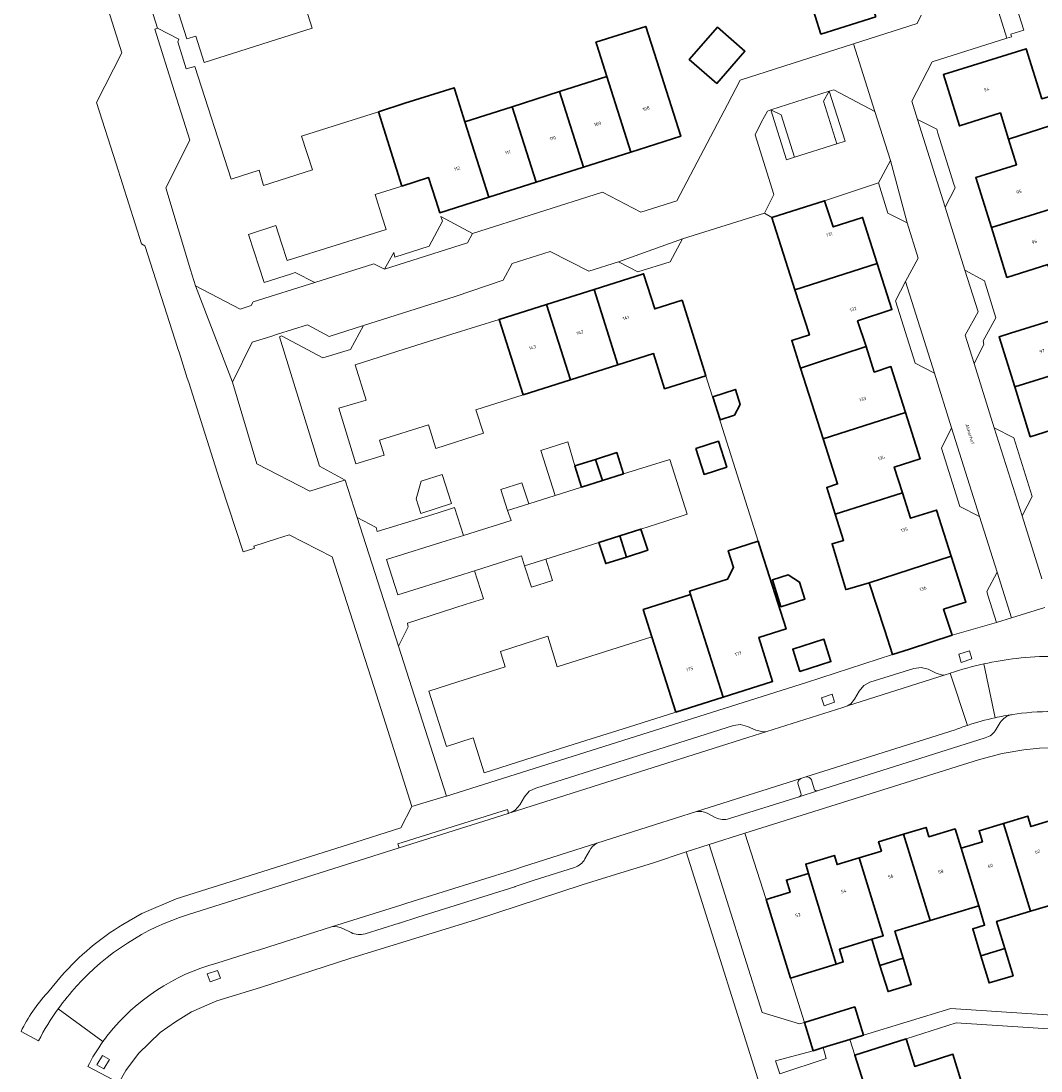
# Model space of a CAD drawing. Header units: metres. Extents: x 197700 to 204338, y 317132 to 325229.
# Tile 78 of 256: x 198821 to 198932, y 320521 to 320635. Entities that reach past the tile are written whole.
import ezdxf
from ezdxf.enums import TextEntityAlignment as Align

# ---------------------------------------------------------------- set-up
doc = ezdxf.new("R2010")
doc.units = ezdxf.units.M
for name, color, linetype, lineweight in [('B-WE-GR-BEPLANTING_CULTUUR_BODEMBEDEKKER-GV', 90, 'Continuous', 18), ('B-WE-GR-BEPLANTING_CULTUUR_ROOS-GV', 90, 'Continuous', 18), ('B-WE-IE-TERREINAFSCHEIDING_KUNSTMATIG_HEKWERK-G', 20, 'IE-TERREINAFSCHEIDING-KUNSTMATIG', 18), ('B-WE-OG-BEBOUWING-GV', 7, 'Continuous', 35), ('B-WE-OG-BEBOUWING-T18', 10, 'Continuous', 18), ('B-WE-OG-TERREIN_ERF-GV', 7, 'Continuous', 18), ('B-WE-OG-TOPOGRAFIE-T18', 10, 'Continuous', 18), ('B-WE-VH-ONVERHARD-GV', 252, 'Continuous', 18), ('B-WE-VH-VERHARDING_ASFALT-GV', 252, 'Continuous', 18), ('B-WE-VH-VERHARDING_BETONSTRAATSTEEN-GV', 252, 'Continuous', 18), ('B-WE-VH-VERHARDING_OPEN-GV', 252, 'Continuous', 18), ('B-WE-VH-VERHARDING_SIERBESTRATING-GV', 252, 'Continuous', 18), ('B-WE-VH-VERHARDING_TEGEL-GV', 252, 'Continuous', 18)]:
    doc.layers.add(name, color=color, linetype=linetype, lineweight=lineweight)
doc.styles.add('NLCS-ISO-M200-T18', font='NLCS-ISO.ttf', dxfattribs={"height": 0.36})
doc.linetypes.add('IE-TERREINAFSCHEIDING-KUNSTMATIG', pattern='A,4,[82,NLCS.SHX,S=0.75,R=90,X=0,Y=0],4,-2', length=10)

msp = doc.modelspace()

# ---------------------------------------------------------------- linework, layer by layer
at = {"layer": 'B-WE-GR-BEPLANTING_CULTUUR_BODEMBEDEKKER-GV'}
msp.add_lwpolyline([(198905.811, 320526.217), (198904.278, 320531.005), (198901.643, 320539.559), (198899.326, 320546.775), (198895.452, 320545.56), (198901.209, 320527.301), (198905.286, 320526.05)], close=True, dxfattribs=at)
at = {"layer": 'B-WE-GR-BEPLANTING_CULTUUR_ROOS-GV'}
msp.add_lwpolyline([(198904.742, 320620.237), (198903.867, 320619.957), (198902.15, 320625.366), (198901.793, 320625.247), (198901.155, 320624.062), (198900.439, 320622.652), (198902.495, 320616.193), (198901.467, 320614.145), (198902.276, 320613.676), (198907.997, 320615.507), (198913.841, 320617.447), (198915.157, 320619.86), (198913.459, 320625.22), (198909.012, 320627.553), (198908.501, 320627.415), (198910.219, 320621.987), (198909.34, 320621.706)], close=True, dxfattribs=at)
at = {"layer": 'B-WE-IE-TERREINAFSCHEIDING_KUNSTMATIG_HEKWERK-G'}
msp.add_lwpolyline([(198900.789, 320578.498), (198895.094, 320596.488)], dxfattribs=at)
at = {"layer": 'B-WE-OG-BEBOUWING-GV'}
for points in [[(198913.555, 320635.479), (198912.657, 320638.321), (198915.58, 320639.244), (198915.699, 320639.282), (198914.123, 320644.307), (198905.136, 320641.483), (198907.607, 320633.609)], [(198886.947, 320620.794), (198892.363, 320622.513), (198889.754, 320630.708), (198888.57, 320634.448), (198883.154, 320632.73), (198883.241, 320632.455), (198884.34, 320628.99)], [(198896.276, 320628.246), (198899.338, 320631.742), (198896.359, 320634.352), (198893.297, 320630.856)], [(198928, 320622.193), (198933.71, 320624.037), (198932.799, 320626.949), (198931.593, 320626.589), (198929.89, 320632.03), (198920.917, 320629.206), (198922.645, 320623.637), (198927.114, 320625.055)], [(198884.34, 320628.99), (198879.206, 320627.36), (198881.806, 320619.163), (198886.947, 320620.794)], [(198859.51, 320625.173), (198862.07, 320617.1), (198864.961, 320618.015), (198865.743, 320615.551), (198866.171, 320614.201), (198871.511, 320615.896), (198868.906, 320624.091), (198867.806, 320627.557), (198867.733, 320627.787), (198862.392, 320626.092)], [(198874.048, 320625.723), (198876.656, 320617.528), (198881.806, 320619.163), (198879.206, 320627.36)], [(198876.656, 320617.528), (198874.048, 320625.723), (198868.906, 320624.091), (198871.511, 320615.896)], [(198933.71, 320624.037), (198928, 320622.193), (198928.859, 320619.418), (198924.435, 320618.024), (198926.133, 320612.579), (198935.107, 320615.381), (198933.428, 320620.749), (198934.621, 320621.123)], [(198935.107, 320615.381), (198926.133, 320612.579), (198927.82, 320607.17), (198932.27, 320608.56), (198933.151, 320605.738), (198938.881, 320607.526), (198942.361, 320608.612), (198941.483, 320611.437), (198940.483, 320611.125), (198938.795, 320616.542)], [(198913.723, 320608.684), (198912.13, 320613.687), (198908.94, 320612.669), (198907.997, 320615.507), (198902.276, 320613.676), (198904.781, 320605.833)], [(198913.723, 320608.684), (198904.781, 320605.833), (198906.347, 320600.929), (198904.436, 320600.318), (198905.359, 320597.428), (198905.392, 320597.326), (198907.242, 320597.93), (198912.502, 320599.647), (198911.586, 320602.453), (198915.318, 320603.671)], [(198885.541, 320597.668), (198889.408, 320598.889), (198890.612, 320595.075), (198895.094, 320596.488), (198894.403, 320598.672), (198892.505, 320604.69), (198889.539, 320603.754), (198888.336, 320607.569), (198882.944, 320605.869)], [(198928.657, 320595.277), (198937.654, 320598.078), (198936.019, 320603.441), (198939.789, 320604.614), (198938.881, 320607.526), (198933.151, 320605.738), (198934.032, 320602.918), (198928.221, 320601.104), (198926.961, 320600.71)], [(198877.797, 320604.246), (198880.392, 320596.043), (198885.541, 320597.668), (198882.944, 320605.869)], [(198880.392, 320596.043), (198877.797, 320604.246), (198872.632, 320602.616), (198875.244, 320594.417)], [(198907.852, 320589.624), (198916.8, 320592.481), (198915.206, 320597.477), (198913.402, 320596.888), (198912.502, 320599.647), (198907.242, 320597.93), (198905.392, 320597.326)], [(198937.654, 320598.078), (198928.657, 320595.277), (198930.347, 320589.862), (198934.783, 320591.245), (198935.664, 320588.421), (198943.986, 320590.991), (198941.42, 320599.253)], [(198898.834, 320593.357), (198898.31, 320595), (198895.84, 320594.211), (198896.638, 320591.71), (198898.2, 320592.209)], [(198907.852, 320589.624), (198909.415, 320584.729), (198908.227, 320584.349), (198909.156, 320581.44), (198916.457, 320583.768), (198915.567, 320586.565), (198917.471, 320587.172), (198918.399, 320587.467), (198916.8, 320592.481)], [(198893.995, 320588.587), (198894.897, 320585.763), (198897.366, 320586.551), (198896.464, 320589.375)], [(198883.854, 320585.099), (198886.138, 320585.819), (198885.41, 320588.127), (198883.117, 320587.402)], [(198883.854, 320585.099), (198883.117, 320587.402), (198880.875, 320586.696), (198881.578, 320584.378)], [(198912.849, 320573.998), (198921.76, 320576.887), (198920.163, 320581.895), (198919.682, 320581.742), (198917.34, 320580.996), (198916.457, 320583.768), (198909.156, 320581.44), (198910.065, 320578.596), (198908.822, 320578.226), (198910.305, 320573.246), (198910.357, 320573.261), (198910.495, 320573.302)], [(198885.732, 320579.084), (198883.48, 320578.372), (198884.211, 320576.065), (198886.461, 320576.778)], [(198885.732, 320579.084), (198886.461, 320576.778), (198888.787, 320577.516), (198888.041, 320579.814)], [(198896.966, 320561.555), (198902.351, 320563.26), (198900.842, 320568.026), (198903.807, 320568.965), (198901.121, 320577.45), (198900.789, 320578.498), (198897.529, 320577.466), (198898.11, 320575.631), (198897.459, 320574.376), (198893.322, 320573.066), (198893.434, 320572.709)], [(198921.76, 320576.887), (198912.849, 320573.998), (198914.531, 320568.81), (198915.381, 320566.189), (198917.22, 320566.785), (198921.849, 320568.286), (198920.933, 320571.111), (198922.641, 320571.661), (198923.354, 320571.89)], [(198905.277, 320574.042), (198904.049, 320574.839), (198902.325, 320574.289), (198903.253, 320571.381), (198905.861, 320572.214)], [(198891.823, 320559.927), (198896.966, 320561.555), (198893.434, 320572.709), (198888.297, 320571.082), (198889.232, 320568.123)], [(198905.316, 320564.344), (198908.695, 320565.423), (198907.919, 320567.854), (198904.539, 320566.774)], [(198935.506, 320539.837), (198932.915, 320548.247), (198930.423, 320547.494), (198930.08, 320548.632), (198927.437, 320547.834), (198930.377, 320538.289)], [(198924.752, 320538.872), (198922.857, 320545.157), (198922.175, 320547.237), (198919.337, 320546.38), (198919.027, 320547.405), (198916.584, 320546.668), (198919.476, 320537.279)], [(198922.857, 320545.157), (198924.752, 320538.872), (198925.386, 320536.771), (198924.098, 320536.382), (198924.985, 320533.444), (198927.585, 320534.229), (198926.695, 320537.178), (198930.377, 320538.289), (198927.437, 320547.834), (198924.787, 320547.034), (198925.145, 320545.847)], [(198911.771, 320544.094), (198914.38, 320535.624), (198913.145, 320535.243), (198913.876, 320532.869), (198914.02, 320532.403), (198916.549, 320533.182), (198915.643, 320536.122), (198919.476, 320537.279), (198916.584, 320546.668), (198913.869, 320545.848), (198914.179, 320544.821)], [(198914.38, 320535.624), (198911.771, 320544.094), (198909.359, 320543.366), (198909.062, 320544.351), (198905.956, 320543.413), (198906.259, 320542.409), (198909.241, 320532.534), (198910.027, 320532.776), (198909.603, 320534.152), (198913.145, 320535.243)], [(198904.278, 320531.005), (198909.241, 320532.534), (198906.259, 320542.409), (198903.855, 320541.683), (198904.258, 320540.348), (198901.643, 320539.559)], [(198927.585, 320534.229), (198924.985, 320533.444), (198925.875, 320530.495), (198928.475, 320531.28)], [(198914.02, 320532.403), (198914.895, 320529.563), (198917.424, 320530.342), (198916.549, 320533.182)], [(198910.736, 320524.353), (198912.228, 320524.808), (198911.285, 320527.899), (198905.811, 320526.217), (198906.747, 320523.136), (198907.858, 320523.475)], [(198912.276, 320519.555), (198913.078, 320517.058), (198914.328, 320517.37), (198915.156, 320514.802), (198923.556, 320517.513), (198923.1, 320519.001), (198921.953, 320522.746), (198917.797, 320521.433), (198916.86, 320524.433), (198911.282, 320522.652)]]:
    msp.add_lwpolyline(points, close=True, dxfattribs=at)
at = {"layer": 'B-WE-OG-TERREIN_ERF-GV'}
for points in [[(198826.836, 320661.531), (198835.494, 320634.253), (198837.835, 320633.063), (198837.701, 320632.767), (198838.628, 320629.825), (198839.549, 320630.111), (198843.495, 320617.842), (198846.562, 320618.821), (198847.037, 320617.167), (198852.337, 320618.847), (198851.161, 320622.512), (198859.51, 320625.173), (198862.392, 320626.092), (198867.733, 320627.787), (198867.806, 320627.557), (198868.906, 320624.091), (198874.048, 320625.723), (198879.206, 320627.36), (198884.34, 320628.99), (198883.241, 320632.455), (198883.154, 320632.73), (198888.57, 320634.448), (198889.754, 320630.708), (198892.363, 320622.513), (198886.947, 320620.794), (198881.806, 320619.163), (198876.656, 320617.528), (198871.511, 320615.896), (198866.171, 320614.201), (198865.743, 320615.551), (198864.961, 320618.015), (198862.07, 320617.1), (198859.161, 320616.18), (198859.934, 320613.708), (198860.355, 320612.362), (198854.926, 320610.665), (198849.591, 320608.997), (198848.972, 320610.899), (198848.353, 320612.801), (198845.407, 320611.853), (198846.015, 320609.948), (198847.1, 320606.612), (198850.076, 320607.568), (198850.467, 320607.7), (198852.615, 320606.616), (198859.025, 320608.638), (198860.173, 320608.062), (198861.177, 320609.864), (198861.305, 320609.39), (198865.029, 320610.571), (198866.477, 320613.295), (198866.294, 320613.782), (198869.734, 320611.948), (198883.86, 320616.431), (198888.048, 320614.261), (198891.955, 320615.488), (198897.433, 320625.957), (198898.821, 320628.609), (198911.134, 320632.56), (198918.046, 320634.778), (198918.509, 320635.674)], [(198913.555, 320635.479), (198907.607, 320633.609), (198905.136, 320641.483)], [(198851.357, 320637.238), (198852.301, 320634.269), (198840.581, 320630.526), (198839.664, 320633.397), (198838.705, 320633.082), (198837.001, 320638.458)], [(198928.577, 320637.489), (198929.643, 320634.055), (198928.222, 320633.617), (198928.328, 320633.334), (198927.819, 320633.173), (198919.684, 320630.608), (198917.464, 320626.316), (198918.091, 320624.351), (198920.185, 320623.271), (198920.31, 320622.865), (198922.05, 320617.311), (198922.176, 320616.907), (198921.101, 320614.804), (198923.25, 320607.946), (198925.374, 320606.81), (198925.49, 320606.427), (198926.618, 320602.79), (198925.228, 320600.275), (198925.321, 320599.867), (198924.262, 320597.834), (198926.446, 320590.832), (198928.548, 320589.721), (198930.551, 320583.365), (198929.457, 320581.253), (198931.613, 320574.405)], [(198932.27, 320608.56), (198927.82, 320607.17), (198926.133, 320612.579), (198924.435, 320618.024), (198928.859, 320619.418), (198928, 320622.193), (198927.114, 320625.055), (198922.645, 320623.637), (198920.917, 320629.206), (198929.89, 320632.03), (198931.593, 320626.589)], [(198934.783, 320591.245), (198930.347, 320589.862), (198928.657, 320595.277), (198926.961, 320600.71), (198928.221, 320601.104), (198934.032, 320602.918)], [(198933.529, 320556.055), (198931.342, 320556.025), (198929.654, 320555.837), (198927.311, 320555.432), (198924.827, 320554.776), (198899.326, 320546.775), (198901.643, 320539.559), (198904.258, 320540.348), (198903.855, 320541.683), (198906.259, 320542.409), (198905.956, 320543.413), (198909.062, 320544.351), (198909.359, 320543.366), (198911.771, 320544.094), (198914.179, 320544.821), (198913.869, 320545.848), (198916.584, 320546.668), (198919.027, 320547.405), (198919.337, 320546.38), (198922.175, 320547.237), (198922.857, 320545.157), (198925.145, 320545.847), (198924.787, 320547.034), (198927.437, 320547.834), (198930.08, 320548.632), (198930.423, 320547.494), (198932.915, 320548.247)], [(198935.506, 320539.837), (198930.377, 320538.289), (198926.695, 320537.178), (198927.585, 320534.229), (198928.475, 320531.28), (198925.875, 320530.495), (198924.985, 320533.444), (198924.098, 320536.382), (198925.386, 320536.771), (198924.752, 320538.872), (198919.476, 320537.279), (198915.643, 320536.122), (198916.549, 320533.182), (198917.424, 320530.342), (198914.895, 320529.563), (198914.02, 320532.403), (198913.876, 320532.869), (198913.145, 320535.243), (198909.603, 320534.152), (198910.027, 320532.776), (198909.241, 320532.534), (198904.278, 320531.005), (198905.811, 320526.217), (198911.285, 320527.899), (198912.228, 320524.808), (198921.725, 320527.705), (198934.408, 320526.895)], [(198933.459, 320525.453), (198922.288, 320526.166), (198916.86, 320524.433), (198917.797, 320521.433), (198921.953, 320522.746), (198923.1, 320519.001), (198923.556, 320517.513), (198925.14, 320512.345), (198926.311, 320508.526), (198929.17, 320509.417), (198932.029, 320510.308)]]:
    msp.add_lwpolyline(points, dxfattribs=at)
for points in [[(198896.276, 320628.246), (198893.297, 320630.856), (198896.359, 320634.352), (198899.338, 320631.742)], [(198913.841, 320617.447), (198907.997, 320615.507), (198908.94, 320612.669), (198912.13, 320613.687), (198913.723, 320608.684), (198915.318, 320603.671), (198911.586, 320602.453), (198912.502, 320599.647), (198913.402, 320596.888), (198915.206, 320597.477), (198916.8, 320592.481), (198918.399, 320587.467), (198917.471, 320587.172), (198915.567, 320586.565), (198916.457, 320583.768), (198917.34, 320580.996), (198919.682, 320581.742), (198920.163, 320581.895), (198921.76, 320576.887), (198923.354, 320571.89), (198922.641, 320571.661), (198920.933, 320571.111), (198921.849, 320568.286), (198926.667, 320569.685), (198925.746, 320572.627), (198925.624, 320573.022), (198926.737, 320575.13), (198924.822, 320581.179), (198922.709, 320582.294), (198920.714, 320588.612), (198921.794, 320590.818), (198919.928, 320596.755), (198917.851, 320597.85), (198915.71, 320604.637), (198916.803, 320606.713), (198918.153, 320609.279), (198916.963, 320613.105), (198914.876, 320614.168)], [(198892.547, 320611.349), (198891.217, 320608.871), (198887.714, 320607.786), (198885.62, 320608.861), (198882.38, 320607.845), (198878.169, 320609.977), (198874.046, 320608.679), (198873.068, 320606.856), (198867.864, 320605.112), (198857.896, 320601.945), (198856.487, 320599.323), (198853.465, 320598.433), (198848.971, 320600.816), (198848.747, 320600.727), (198853.106, 320586.663), (198855.904, 320585.147), (198857.212, 320581.078), (198859.264, 320579.999), (198859.36, 320579.566), (198865.912, 320581.564), (198867.769, 320582.159), (198868.746, 320579.109), (198873.939, 320580.737), (198873.543, 320581.827), (198872.81, 320584.133), (198875.116, 320584.866), (198875.849, 320582.56), (198878.73, 320583.476), (198877.178, 320588.346), (198880.086, 320589.296), (198880.875, 320586.696), (198883.117, 320587.402), (198885.41, 320588.127), (198886.138, 320585.819), (198891.184, 320587.394), (198893.075, 320581.449), (198890.739, 320580.691), (198888.041, 320579.814), (198888.787, 320577.516), (198886.461, 320576.778), (198884.211, 320576.065), (198883.48, 320578.372), (198877.71, 320576.543), (198878.441, 320574.236), (198876.134, 320573.505), (198875.403, 320575.812), (198875.073, 320576.903), (198869.964, 320575.303), (198870.942, 320572.256), (198869.061, 320571.655), (198862.656, 320569.581), (198862.706, 320569.343), (198862.753, 320569.202), (198861.708, 320567.101), (198866.897, 320550.81), (198906.044, 320563.166), (198915.381, 320566.189), (198914.531, 320568.81), (198912.849, 320573.998), (198910.495, 320573.302), (198910.357, 320573.261), (198910.305, 320573.246), (198908.822, 320578.226), (198910.065, 320578.596), (198909.156, 320581.44), (198908.227, 320584.349), (198909.415, 320584.729), (198907.852, 320589.624), (198905.392, 320597.326), (198905.359, 320597.428), (198904.436, 320600.318), (198906.347, 320600.929), (198904.781, 320605.833), (198902.276, 320613.676), (198901.467, 320614.145)], [(198877.797, 320604.246), (198882.944, 320605.869), (198888.336, 320607.569), (198889.539, 320603.754), (198892.505, 320604.69), (198894.403, 320598.672), (198895.094, 320596.488), (198890.612, 320595.075), (198889.408, 320598.889), (198885.541, 320597.668), (198880.392, 320596.043), (198875.244, 320594.417), (198870.095, 320592.792), (198870.923, 320590.239), (198865.738, 320588.595), (198864.956, 320591.169), (198859.631, 320589.488), (198860.126, 320587.851), (198857.054, 320586.921), (198855.229, 320592.951), (198858.2, 320593.85), (198856.991, 320597.684), (198862.328, 320599.367), (198867.475, 320600.99), (198872.632, 320602.616)], [(198898.834, 320593.357), (198898.2, 320592.209), (198896.638, 320591.71), (198895.84, 320594.211), (198898.31, 320595)], [(198893.995, 320588.587), (198896.464, 320589.375), (198897.366, 320586.551), (198894.897, 320585.763)], [(198866.427, 320585.758), (198867.439, 320582.588), (198864.129, 320581.531), (198863.623, 320583.116), (198864.168, 320585.036)], [(198901.121, 320577.45), (198903.807, 320568.965), (198900.842, 320568.026), (198902.351, 320563.26), (198896.966, 320561.555), (198891.823, 320559.927), (198886.68, 320558.299), (198881.478, 320556.652), (198876.326, 320555.021), (198870.999, 320553.335), (198869.794, 320557.141), (198866.9, 320556.205), (198864.977, 320562.205), (198868.031, 320563.184), (198873.283, 320564.846), (198872.848, 320566.251), (198872.769, 320566.506), (198877.906, 320568.173), (198878.934, 320564.857), (198884.074, 320566.487), (198889.232, 320568.123), (198888.297, 320571.082), (198893.434, 320572.709), (198893.322, 320573.066), (198897.459, 320574.376), (198898.11, 320575.631), (198897.529, 320577.466), (198900.789, 320578.498)], [(198905.277, 320574.042), (198905.861, 320572.214), (198903.253, 320571.381), (198902.325, 320574.289), (198904.049, 320574.839)], [(198905.316, 320564.344), (198904.539, 320566.774), (198907.919, 320567.854), (198908.695, 320565.423)]]:
    msp.add_lwpolyline(points, close=True, dxfattribs=at)
at = {"layer": 'B-WE-VH-ONVERHARD-GV'}
for points in [[(198923.991, 320565.704), (198923.751, 320566.586), (198922.593, 320566.212), (198922.833, 320565.32)], [(198909.08, 320561.021), (198908.825, 320561.882), (198907.682, 320561.494), (198907.947, 320560.629)]]:
    msp.add_lwpolyline(points, close=True, dxfattribs=at)
for points in [[(198905.392, 320552.695, 0.3901298), (198905.125, 320552.058)], [(198906.563, 320552.572, 0.385262), (198905.972, 320552.882)], [(198907.225, 320551.384, -0.4222988), (198906.863, 320551.608)], [(198905.433, 320551.108, -0.3873937), (198905.239, 320550.73)]]:
    msp.add_lwpolyline(points, format="xyb", dxfattribs=at)
for points in [[(198905.972, 320552.882), (198905.426, 320552.709), (198905.392, 320552.695)], [(198906.863, 320551.608), (198906.563, 320552.572)], [(198905.125, 320552.058), (198905.433, 320551.108)], [(198905.239, 320550.73), (198907.225, 320551.384)]]:
    msp.add_lwpolyline(points, dxfattribs=at)
at = {"layer": 'B-WE-VH-VERHARDING_ASFALT-GV'}
for points in [[(198925.301, 320565.173, 0.0275494), (198921.662, 320564.153)], [(198928.859, 320565.768, 0.0261588), (198925.301, 320565.173)], [(198936.797, 320565.744, 0.0592083), (198928.859, 320565.768)], [(198923.523, 320558.49, -0.0272749), (198926.532, 320559.324)], [(198926.532, 320559.324, -0.0162586), (198928.442, 320559.675)], [(198929.4, 320559.801, -0.0819917), (198938.45, 320559.393)], [(198922.203, 320558.009, -0.0128313), (198923.523, 320558.49)], [(198838.778, 320537.908, 0.1330943), (198826.714, 320530.15)], [(198830.154, 320524.895, -0.1602361), (198841.947, 320532.646)], [(198826.714, 320530.15, 0.0280324), (198824.717, 320527.688)], [(198829.573, 320524.119, -0.0111414), (198830.154, 320524.895)]]:
    msp.add_lwpolyline(points, format="xyb", dxfattribs=at)
for points in [[(198925.301, 320565.173), (198926.532, 320559.324)], [(198926.532, 320559.324), (198925.301, 320565.173)], [(198923.523, 320558.49), (198921.662, 320564.153), (198921.59, 320564.128), (198921.09, 320563.969), (198910.486, 320560.596), (198909.997, 320560.44), (198901.731, 320557.842), (198899.65, 320557.188), (198873.947, 320549.026), (198873.654, 320548.933), (198873.619, 320548.922), (198861.755, 320545.171)], [(198921.662, 320564.153), (198923.523, 320558.49)], [(198928.442, 320559.675), (198928.919, 320559.741), (198929.4, 320559.801)], [(198841.947, 320532.646), (198845.738, 320533.836), (198846.691, 320534.149), (198854.429, 320536.584), (198861.962, 320538.954), (198862.614, 320539.159), (198874.442, 320542.878), (198875.175, 320543.11), (198883.239, 320545.675), (198889.514, 320547.671), (198894.08, 320549.117), (198905.426, 320552.709), (198905.972, 320552.882), (198922.203, 320558.009)], [(198861.755, 320545.171), (198838.778, 320537.908)], [(198824.717, 320527.688), (198829.573, 320524.119)]]:
    msp.add_lwpolyline(points, dxfattribs=at)
at = {"layer": 'B-WE-VH-VERHARDING_BETONSTRAATSTEEN-GV'}
for points in [[(198829.967, 320636.88), (198831.627, 320631.58), (198828.89, 320626.168), (198831.003, 320619.514), (198833.761, 320610.829), (198834.129, 320610.609), (198834.149, 320610.548), (198837.672, 320599.561), (198837.683, 320599.528), (198837.854, 320599.05), (198838.712, 320596.238), (198838.899, 320595.751), (198842.431, 320584.631), (198844.815, 320577.343), (198845.98, 320577.716), (198846.029, 320577.732), (198845.981, 320577.973), (198848.428, 320578.758), (198849.829, 320579.207), (198854.494, 320576.817), (198858.999, 320562.702), (198860.306, 320558.608), (198863.156, 320549.677), (198866.611, 320550.719), (198866.897, 320550.81), (198861.708, 320567.101), (198857.212, 320581.078), (198855.904, 320585.147), (198855.61, 320585.081), (198855.013, 320584.892), (198852.058, 320583.959), (198846.311, 320586.909), (198843.668, 320595.802), (198839.634, 320606.266), (198839.087, 320607.985), (198836.407, 320616.91), (198839.021, 320622.088), (198837.363, 320627.332), (198835.201, 320634.16), (198835.494, 320634.253), (198826.836, 320661.531)], [(198931.613, 320574.405), (198929.457, 320581.253), (198926.446, 320590.832), (198924.262, 320597.834), (198923.293, 320600.907), (198924.684, 320603.424), (198923.25, 320607.946), (198921.101, 320614.804), (198918.091, 320624.351), (198917.464, 320626.316), (198919.684, 320630.608), (198927.819, 320633.173), (198926.075, 320638.793)], [(198918.509, 320635.674), (198918.046, 320634.778), (198911.134, 320632.56), (198913.459, 320625.22), (198915.157, 320619.86), (198916.963, 320613.105), (198918.153, 320609.279), (198916.803, 320606.713), (198919.928, 320596.755), (198921.794, 320590.818), (198924.822, 320581.179), (198926.737, 320575.13), (198928.303, 320570.183), (198931.934, 320571.287)], [(198928.303, 320559.642), (198928.442, 320559.675)], [(198926.656, 320558.073), (198927.091, 320558.805)], [(198922.203, 320558.009), (198905.972, 320552.882)], [(198907.225, 320551.384), (198925.443, 320557.142)], [(198905.392, 320552.695), (198905.426, 320552.709), (198894.08, 320549.117)], [(198906.563, 320552.572), (198906.863, 320551.608)], [(198905.433, 320551.108), (198905.125, 320552.058)], [(198897.659, 320548.356), (198905.239, 320550.73)], [(198895.225, 320548.955), (198896.123, 320548.494)]]:
    msp.add_lwpolyline(points, dxfattribs=at)
for points in [[(198928.577, 320637.489), (198926.075, 320638.793), (198927.819, 320633.173), (198928.328, 320633.334), (198928.222, 320633.617), (198929.643, 320634.055)], [(198860.173, 320608.062), (198859.025, 320608.638), (198852.615, 320606.616), (198845.914, 320604.502), (198845.699, 320604.119), (198844.502, 320603.739), (198839.634, 320606.266), (198843.668, 320595.802), (198845.788, 320600.123), (198847.826, 320600.769), (198848.529, 320600.992), (198851.814, 320602.033), (198854.163, 320600.759), (198857.896, 320601.945), (198867.864, 320605.112), (198873.068, 320606.856), (198874.046, 320608.679), (198878.169, 320609.977), (198882.38, 320607.845), (198885.62, 320608.861), (198892.547, 320611.349), (198901.467, 320614.145), (198902.495, 320616.193), (198900.439, 320622.652), (198901.155, 320624.062), (198901.793, 320625.247), (198902.15, 320625.366), (198908.501, 320627.415), (198909.012, 320627.553), (198913.459, 320625.22), (198911.134, 320632.56), (198898.821, 320628.609), (198897.433, 320625.957), (198891.955, 320615.488), (198888.048, 320614.261), (198883.86, 320616.431), (198869.734, 320611.948), (198869.203, 320610.948)], [(198902.15, 320625.366), (198903.274, 320624.832), (198904.742, 320620.237), (198909.34, 320621.706), (198907.875, 320626.316), (198908.501, 320627.415)], [(198921.101, 320614.804), (198922.176, 320616.907), (198922.05, 320617.311), (198920.31, 320622.865), (198920.185, 320623.271), (198918.091, 320624.351)], [(198916.963, 320613.105), (198915.157, 320619.86), (198913.841, 320617.447), (198914.876, 320614.168)], [(198887.714, 320607.786), (198891.217, 320608.871), (198892.547, 320611.349), (198885.62, 320608.861)], [(198923.25, 320607.946), (198924.684, 320603.424), (198923.293, 320600.907), (198924.262, 320597.834), (198925.321, 320599.867), (198925.228, 320600.275), (198926.618, 320602.79), (198925.49, 320606.427), (198925.374, 320606.81)], [(198919.928, 320596.755), (198916.803, 320606.713), (198915.71, 320604.637), (198917.851, 320597.85)], [(198921.794, 320590.818), (198920.714, 320588.612), (198922.709, 320582.294), (198924.822, 320581.179)], [(198926.446, 320590.832), (198929.457, 320581.253), (198930.551, 320583.365), (198928.548, 320589.721)], [(198926.737, 320575.13), (198925.624, 320573.022), (198925.746, 320572.627), (198926.667, 320569.685), (198928.303, 320570.183)], [(198921.09, 320563.969), (198920.831, 320563.943), (198920.127, 320564.156), (198919.243, 320564.582), (198918.482, 320564.794), (198917.7, 320564.688), (198912.928, 320563.189), (198912.251, 320562.812), (198911.753, 320562.219), (198911.257, 320561.337), (198910.842, 320560.827), (198910.486, 320560.596)], [(198901.731, 320557.842), (198901.316, 320557.806), (198900.539, 320557.982), (198899.614, 320558.37), (198898.862, 320558.571), (198898.091, 320558.469), (198876.625, 320551.676), (198875.908, 320551.334), (198875.392, 320550.729), (198874.882, 320549.872), (198874.369, 320549.262), (198873.947, 320549.026), (198899.65, 320557.188)]]:
    msp.add_lwpolyline(points, close=True, dxfattribs=at)
for points in [[(198926.532, 320559.324, 0.0272749), (198923.523, 320558.49)], [(198928.442, 320559.675, 0.0162586), (198926.532, 320559.324)], [(198927.091, 320558.805, -0.1904316), (198928.303, 320559.642)], [(198923.523, 320558.49, 0.0128313), (198922.203, 320558.009)], [(198925.443, 320557.142, 0.2159235), (198926.656, 320558.073)], [(198905.125, 320552.058, -0.3901298), (198905.392, 320552.695)], [(198905.972, 320552.882, -0.385262), (198906.563, 320552.572)], [(198906.863, 320551.608, 0.4222988), (198907.225, 320551.384)], [(198905.239, 320550.73, 0.3873937), (198905.433, 320551.108)], [(198894.08, 320549.117, -0.1400247), (198895.225, 320548.955)], [(198896.123, 320548.494, 0.2073487), (198897.659, 320548.356)]]:
    msp.add_lwpolyline(points, format="xyb", dxfattribs=at)
at = {"layer": 'B-WE-VH-VERHARDING_OPEN-GV'}
msp.add_lwpolyline([(198886.138, 320585.819), (198883.854, 320585.099), (198881.578, 320584.378), (198878.73, 320583.476), (198875.849, 320582.56), (198873.543, 320581.827), (198873.939, 320580.737), (198868.746, 320579.109), (198866.882, 320578.535), (198860.375, 320576.515), (198861.61, 320572.672), (198868.102, 320574.705), (198869.964, 320575.303), (198875.073, 320576.903), (198875.403, 320575.812), (198877.71, 320576.543), (198883.48, 320578.372), (198885.732, 320579.084), (198888.041, 320579.814), (198890.739, 320580.691), (198893.075, 320581.449), (198891.184, 320587.394)], close=True, dxfattribs=at)
at = {"layer": 'B-WE-VH-VERHARDING_SIERBESTRATING-GV'}
msp.add_lwpolyline([(198912.276, 320519.555), (198911.282, 320522.652), (198910.736, 320524.353), (198907.858, 320523.475), (198908.185, 320522.287), (198903.122, 320520.631), (198902.654, 320522.038), (198906.747, 320523.136), (198905.811, 320526.217), (198905.286, 320526.05), (198901.209, 320527.301), (198895.452, 320545.56), (198892.956, 320544.735), (198901.814, 320516.64)], dxfattribs=at)
at = {"layer": 'B-WE-VH-VERHARDING_TEGEL-GV'}
for points in [[(198908.501, 320627.415), (198907.875, 320626.316), (198909.34, 320621.706), (198910.219, 320621.987)], [(198902.15, 320625.366), (198903.867, 320619.957), (198904.742, 320620.237), (198903.274, 320624.832)], [(198923.991, 320565.704), (198922.833, 320565.32), (198922.593, 320566.212), (198923.751, 320566.586)], [(198909.08, 320561.021), (198907.947, 320560.629), (198907.682, 320561.494), (198908.825, 320561.882)], [(198842.029, 320531.857), (198842.363, 320531.026), (198841.237, 320530.631), (198840.915, 320531.475)], [(198829.537, 320522.62), (198830.295, 320522.162), (198829.682, 320521.161), (198828.901, 320521.604)]]:
    msp.add_lwpolyline(points, close=True, dxfattribs=at)
for points in [[(198931.934, 320571.287), (198928.303, 320570.183), (198926.667, 320569.685), (198921.849, 320568.286), (198917.22, 320566.785), (198915.381, 320566.189), (198906.044, 320563.166), (198866.897, 320550.81), (198866.611, 320550.719), (198863.156, 320549.677)], [(198838.778, 320537.908), (198861.755, 320545.171), (198861.615, 320545.615), (198873.524, 320549.35), (198873.654, 320548.933), (198873.947, 320549.026), (198874.369, 320549.262), (198874.882, 320549.872), (198875.392, 320550.729), (198875.908, 320551.334), (198876.625, 320551.676), (198898.091, 320558.469), (198898.862, 320558.571), (198899.614, 320558.37), (198900.539, 320557.982), (198901.316, 320557.806), (198901.731, 320557.842), (198909.997, 320560.44), (198910.486, 320560.596), (198910.842, 320560.827), (198911.257, 320561.337), (198911.753, 320562.219), (198912.251, 320562.812), (198912.928, 320563.189), (198917.7, 320564.688), (198918.482, 320564.794), (198919.243, 320564.582), (198920.127, 320564.156), (198920.831, 320563.943), (198921.09, 320563.969), (198921.59, 320564.128), (198921.662, 320564.153)], [(198929.4, 320559.801), (198928.919, 320559.741), (198928.442, 320559.675), (198928.303, 320559.642)], [(198927.091, 320558.805), (198926.656, 320558.073)], [(198925.443, 320557.142), (198907.225, 320551.384), (198905.239, 320550.73), (198897.659, 320548.356)], [(198827.923, 320521.409), (198831.317, 320519.636), (198832.06, 320520.972), (198833.435, 320522.816), (198835.78, 320525.097), (198837.452, 320526.285), (198839.202, 320527.348), (198841.952, 320528.566), (198846.686, 320530.003), (198856.515, 320533.19), (198870.046, 320537.375), (198881.671, 320541.155), (198885.872, 320542.461), (198889.311, 320543.53), (198892.956, 320544.735), (198895.452, 320545.56), (198899.326, 320546.775), (198924.827, 320554.776), (198927.311, 320555.432), (198929.654, 320555.837), (198931.342, 320556.025), (198933.529, 320556.055)], [(198863.156, 320549.677), (198861.949, 320547.348), (198856.265, 320545.555), (198837.545, 320539.636), (198833.807, 320538.033), (198831.744, 320536.844)], [(198894.08, 320549.117), (198889.514, 320547.671), (198883.239, 320545.675)], [(198896.123, 320548.494), (198895.225, 320548.955)], [(198882.448, 320544.866), (198881.959, 320543.98)], [(198880.808, 320543.033), (198876.344, 320541.625), (198876.324, 320541.618), (198874.378, 320540.973)], [(198874.335, 320540.959), (198863.791, 320537.66), (198861.792, 320537.009), (198861.771, 320537.002), (198858.06, 320535.854)], [(198854.429, 320536.584), (198846.691, 320534.149), (198845.738, 320533.836), (198841.947, 320532.646)], [(198856.564, 320535.966), (198855.647, 320536.421)], [(198825.091, 320531.261), (198823.544, 320529.429)], [(198934.408, 320526.895), (198921.725, 320527.705), (198912.228, 320524.808), (198910.736, 320524.353), (198911.282, 320522.652), (198916.86, 320524.433), (198922.288, 320526.166), (198933.459, 320525.453)], [(198820.672, 320525.226), (198822.571, 320524.206)]]:
    msp.add_lwpolyline(points, dxfattribs=at)
for points in [[(198921.662, 320564.153, -0.0275494), (198925.301, 320565.173)], [(198925.301, 320565.173, -0.0261588), (198928.859, 320565.768)], [(198928.859, 320565.768, -0.0592083), (198936.797, 320565.744)], [(198928.303, 320559.642, 0.1904316), (198927.091, 320558.805)], [(198938.45, 320559.393, 0.0819917), (198929.4, 320559.801)], [(198926.656, 320558.073, -0.2159235), (198925.443, 320557.142)], [(198895.225, 320548.955, 0.1400247), (198894.08, 320549.117)], [(198897.659, 320548.356, -0.2073487), (198896.123, 320548.494)], [(198883.239, 320545.675, 0.152468), (198882.448, 320544.866)], [(198881.959, 320543.98, -0.188728), (198880.808, 320543.033)], [(198874.378, 320540.973, -0.0352503), (198874.335, 320540.959)], [(198826.714, 320530.15, -0.1330943), (198838.778, 320537.908)], [(198831.744, 320536.844, 0.0807425), (198825.091, 320531.261)], [(198855.647, 320536.421, 0.158475), (198854.429, 320536.584)], [(198858.06, 320535.854, -0.1900772), (198856.564, 320535.966)], [(198841.947, 320532.646, 0.1602361), (198830.154, 320524.895)], [(198824.717, 320527.688, -0.0280324), (198826.714, 320530.15)], [(198823.544, 320529.429, 0.0720268), (198820.672, 320525.226)], [(198822.571, 320524.206, -0.0366466), (198824.717, 320527.688)], [(198829.573, 320524.119, 0.0367552), (198827.923, 320521.409)], [(198830.154, 320524.895, 0.0111414), (198829.573, 320524.119)]]:
    msp.add_lwpolyline(points, format="xyb", dxfattribs=at)

# ---------------------------------------------------------------- texts
at = {"layer": 'B-WE-OG-BEBOUWING-T18', "style": 'NLCS-ISO-M200-T18'}
for s, rotation, p in [('94', 17.2, (198925.604, 320627.598)), ('108', 17.6, (198888.608, 320625.518)), ('109', 17.6, (198883.331, 320623.843)), ('110', 17.6, (198878.453, 320622.295)), ('111', 17.6, (198873.573, 320620.747)), ('112', 17.6, (198868.062, 320618.998)), ('95', 17.3, (198929.108, 320616.475)), ('131', 17.6, (198908.517, 320611.851)), ('96', 17.3, (198930.8, 320611.051)), ('132', 17.6, (198911.103, 320603.726)), ('141', 17.5, (198886.411, 320602.768)), ('142', 17.5, (198881.412, 320601.192)), ('143', 17.5, (198876.259, 320599.566)), ('97', 17.3, (198931.634, 320599.163)), ('133', 17.7, (198912.134, 320593.946)), ('134', 17.6, (198914.174, 320587.551)), ('135', 17.6, (198916.652, 320579.741)), ('136', 17.6, (198918.69, 320573.349)), ('177', 17.5, (198898.616, 320566.273)), ('175', 17.5, (198893.353, 320564.607)), ('62', 16.8, (198931.146, 320544.776)), ('60', 16.8, (198926.017, 320543.227)), ('56', 16.8, (198915.184, 320542.067)), ('58', 16.8, (198920.617, 320542.588)), ('54', 16.8, (198910.062, 320540.475)), ('52', 16.8, (198905.105, 320537.882))]:
    msp.add_text(s, height=0.36, rotation=rotation, dxfattribs=at).set_placement(p, align=Align.MIDDLE)
at = {"layer": 'B-WE-OG-TOPOGRAFIE-T18', "style": 'NLCS-ISO-M200-T18'}
msp.add_text('Akkerhof', height=0.36, rotation=287.4, dxfattribs=at).set_placement((198923.803, 320590.134), align=Align.MIDDLE)

doc.saveas('drawing.dxf')
